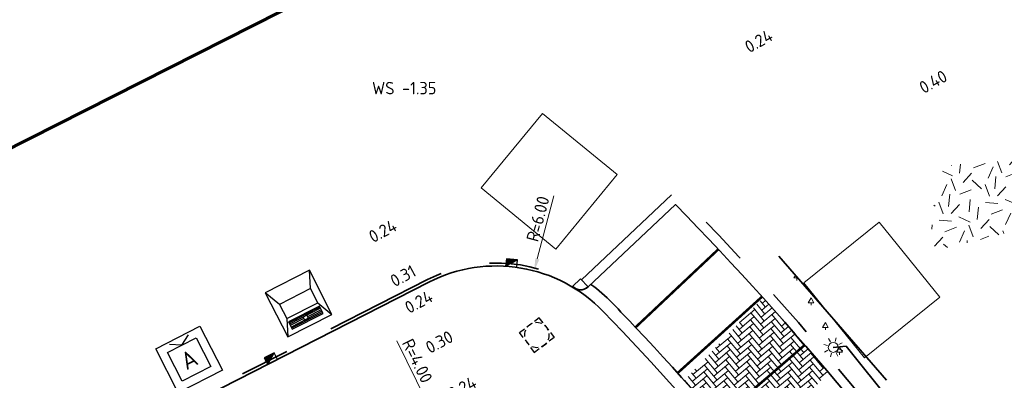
# Model space of a CAD drawing. Header units: metres. Extents: x 109063 to 109671, y 521086 to 521391.
# Tile 14 of 85: x 109131 to 109170, y 521254 to 521269. Entities that reach past the tile are written whole.
import ezdxf
from ezdxf.enums import TextEntityAlignment as Align
from ezdxf.lldxf.tags import DXFTag

# ---------------------------------------------------------------- set-up
doc = ezdxf.new("R2010")
doc.units = ezdxf.units.M
doc.header["$PDMODE"] = 2
doc.linetypes.add('NLCS-HIDDEN', pattern=[4, 2, -2])
doc.linetypes.add('VH-TROTTOIRBAND-SO', pattern=[15, 5, -2, 2, -2, 2, -2])
for name, color, linetype, lineweight in [('N-WE-GR-BEPLANTING_NATUUR_BOS-A-200', 92, 'Continuous', 18), ('N-WE-GR-GRAS-A-200', 62, 'Continuous', 18), ('N-WE-IE-MEUBILAIR_WEGMEUBILAIR_AFVALBAK-S-100', 7, 'Continuous', 25), ('N-WE-IE-MEUBILAIR_WEGMEUBILAIR_CONTAINER-S', 7, 'Continuous', 25), ('N-WE-KG-WERKGRENS_FASE 3A-G', 10, 'XX-WERKGRENS_CIRCEL', 70), ('N-WE-KL-ET_LS_OV_LICHTMAST-S', 190, 'Continuous', 25), ('N-WE-RI-HWA_KOLK_TROTTOIRKOLK-S-200', 150, 'Continuous', 25), ('N-WE-RI-PUT-S-250', 7, 'Continuous', 25), ('N-WE-VH-KANTOPSLUITING_TROTTOIRBAND_130 150_160_HOEKBLOK-S', 210, 'Continuous', 25), ('N-WE-VH-KANTOPSLUITING_TROTTOIRBAND_130X150-G', 210, 'VH-TROTTOIRBAND-SO', 35), ('N-WE-VH-KANTVERHARDING_WEG-G', 4, 'Continuous', 35), ('N-WE-VH-VERHARDING_STRAATBAKSTENEN_DIKFORMAAT_ZWART-A-200', 7, 'Continuous', 18), ('N-WE-VW-MARKERING_PARKEERVAK-G', 7, 'NLCS-HIDDEN', 35), ('X-XX-AL-M', 7, 'Continuous', 18), ('X-XX-AL-T25', 7, 'Continuous', 25)]:
    doc.layers.add(name, color=color, linetype=linetype, lineweight=lineweight)
for name, color, linetype, lineweight, true_color in [('N-WE-GR-BOOMVAK-G', 7, 'Continuous', 18, 0xcc6600), ('N-WE-OV-KABEL_AANSLUITKABEL-G', 3, 'OV-KABEL-SO', 35, 0x00ff00), ('N-WE-VH-KANTOPSLUITING_TROTTOIRBAND_400-G', 6, 'VH-TROTTOIRBAND-SO', 35, 0xff00ff)]:
    doc.layers.add(name, color=color, linetype=linetype, lineweight=lineweight, true_color=true_color)
doc.layers.add('N-WE-OG-HULPLIJN-G', color=50, linetype='Continuous', lineweight=35, plot=False)
doc.layers.get('0').freeze()
doc.styles.add('NLCS-ISO', font='NLCS-ISO.ttf')
doc.styles.add('NLCS-ISO-M200-T25', font='NLCS-ISO.ttf', dxfattribs={"height": 0.5})
doc.styles.get("Standard").update_dxf_attribs({"font": 'isocpeur.ttf'})
tags = doc.linetypes.add('OV-KABEL-SO', pattern='A,4,-1,[103,NLCS.SHX,S=0.75,R=0,X=0,Y=0],-1,4,-1.5,["0V",Standard,S=1,R=0,X=0,Y=-0.5],-3', length=14.5).pattern_tags.tags
tags[18] = DXFTag(74, 10)
doc.linetypes.add('XX-WERKGRENS_CIRCEL', pattern='A,10,-2.5,[69,NLCS.SHX,S=1,R=0,X=0,Y=0],-2.5', length=15)
doc.dimstyles.new('NLCS-M200-T25-PIJL_L2_H2', dxfattribs={"dimscale": 0.2, "dimtxt": 2.5, "dimasz": 2.5, "dimexe": 2, "dimexo": 2, "dimgap": 0.7, "dimtad": 1, "dimzin": 0, "dimdsep": 46, "dimtxsty": 'NLCS-ISO-M200-T25', "dimcen": 0, "dimdle": 2, "dimclrd": 256, "dimclre": 256, "dimclrt": 256, "dimazin": 0, "dimtfac": 1, "dimtdec": 3, "dimtofl": 0, "dimtmove": 0, "dimatfit": 3, "dimfxl": 2, "dimfxlon": 1, "dimtfillclr": 256, "dimtolj": 1, "dimtzin": 0, "dimlwd": -1, "dimlwe": -1, "dimarcsym": 0})
pattern_1 = [(40, (0, 0), (0.02465136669, 0.28176641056), [0.8, -0.4]), (310, (-0.38567, 0.45963), (0.02465136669, 0.28176641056), [0.8, -0.4])]

# ---------------------------------------------------------------- blocks, each defined once
blk = doc.blocks.new('*D191')
at = {"layer": 'Defpoints', "color": 0, "transparency": 16777216}
for p in [(109147.254, 521253.197), (109149.029, 521249.612)]:
    blk.add_point(p, dxfattribs=at)
at = {"layer": 'X-XX-AL-M', "transparency": 16777216}
blk.add_line((109145.829, 521256.074), (109147.032, 521253.645), dxfattribs=at)
blk.add_solid([(109147.106, 521253.682), (109146.957, 521253.608), (109147.254, 521253.197)], dxfattribs=at)
at = {"layer": 'X-XX-AL-M', "transparency": 16777216, "insert": (109146.662, 521255.27), "char_height": 0.5, "attachment_point": 5, "rotation": 296.3434, "style": 'NLCS-ISO-M200-T25', "bg_fill": 3, "box_fill_scale": 1.1, "bg_fill_color": 256, "bg_fill_true_color": 13158600, "bg_fill_transparency": 0}
blk.add_mtext('\\A1;R=4.00', dxfattribs=at)
blk = doc.blocks.new('*D194')
at = {"layer": 'Defpoints', "color": 0, "transparency": 16777216}
for p in [(109151.384, 521258.904), (109149.855, 521253.103)]:
    blk.add_point(p, dxfattribs=at)
at = {"layer": 'X-XX-AL-M', "transparency": 16777216}
blk.add_line((109152.184, 521261.938), (109151.512, 521259.388), dxfattribs=at)
blk.add_solid([(109151.431, 521259.409), (109151.592, 521259.367), (109151.384, 521258.904)], dxfattribs=at)
at = {"layer": 'X-XX-AL-M', "transparency": 16777216, "insert": (109151.535, 521261.007), "char_height": 0.5, "attachment_point": 5, "rotation": 75.2312, "style": 'NLCS-ISO-M200-T25', "bg_fill": 3, "box_fill_scale": 1.1, "bg_fill_color": 256, "bg_fill_true_color": 13158600, "bg_fill_transparency": 0}
blk.add_mtext('\\A1;R=6.00', dxfattribs=at)
blk = doc.blocks.new('SRI-KOLK_TROTTOIR-SO')
blk.add_hatch(color=256).paths.add_polyline_path([(1.125, 1.5), (-1.125, 1.5), (-1.125, 0)])
blk.add_line((-1.125, 0), (1.125, 1.5))
at = {"flags": 128}
blk.add_lwpolyline([(-1.125, 0), (1.125, 0), (1.125, 1.5), (-1.125, 1.5)], close=True, dxfattribs=at)
blk = doc.blocks.new('SKL-ET_OV_LICHTMAST-SO')
at = {"color": 0, "linetype": 'ByBlock', "lineweight": 18}
for points in [[(0, 2), (0, 1.25)], [(-1.25, 0), (-2, 0)], [(-1.41, 1.41), (-0.88, 0.88)], [(0.88, 0.88), (1.41, 1.41)], [(2, 0), (1.25, 0)], [(-1.41, -1.41), (-0.88, -0.88)], [(0, -1.25), (0, -2)], [(0.88, -0.88), (1.41, -1.41)]]:
    blk.add_lwpolyline(points, dxfattribs=at)
blk.add_circle((0, 0), 1, dxfattribs=at)
blk = doc.blocks.new('SRI-PUT_OPHOOGTEBRENGEN-SO')
for p, q in [((-0.5, 2), (0.5, 2)), ((-2, -0.5), (-2, 0.5)), ((2, -0.5), (2, 0.5)), ((-0.5, -2), (0.5, -2))]:
    blk.add_line(p, q)
for points in [[(-1, 2), (-2, 2), (-2, 1)], [(1, 2), (2, 2), (2, 1)], [(-1, -2), (-2, -2), (-2, -1)], [(1, -2), (2, -2), (2, -1)]]:
    blk.add_lwpolyline(points)
for start, end in [(120, 150), (75.5225, 104.4775), (30, 60), (165.5225, 194.4775), (345.5225, 14.4775), (210, 240), (300, 330), (255.5225, 284.4775)]:
    blk.add_arc((0, 0), 2, start, end)
blk = doc.blocks.new('SVH-TROTTOIRBAND HOEKBLOK_130 150X160_R450_H90UITW_VB-MM')
at = {"linetype": 'Continuous'}
for q in [(450, 450), (0, 0)]:
    blk.add_line((0, 450), q, dxfattribs=at)
for radius in [450, 430]:
    blk.add_arc((0, 450), radius, 270, 0, dxfattribs=at)
blk = doc.blocks.new('SIE-WEG_CONTAINER_AFVAL')
for p, q in [((-0.75, -0.75), (-0.75, 0.75)), ((-0.75, 0.75), (0.75, 0.75)), ((0, 0.487), (-0.325, 0.675)), ((0, 0.487), (0.325, 0.675)), ((0.75, 0.75), (0.75, -0.75)), ((-0.487, -0.487), (-0.487, 0.487)), ((-0.487, 0.487), (0.487, 0.487)), ((0.487, 0.487), (0.487, -0.487)), ((0.487, -0.487), (-0.487, -0.487)), ((0.75, -0.75), (-0.75, -0.75))]:
    blk.add_line(p, q)
at = {"style": 'NLCS-ISO'}
blk.add_text('A', height=0.525, dxfattribs=at).set_placement((0, 0), align=Align.MIDDLE_CENTER)
blk = doc.blocks.new('SIE-WEG_AFVALBAK_02-SO')
at = {"flags": 128}
for points in [[(2, 2), (-2, 2), (-2, -2), (2, -2)], [(1.401, 0.646), (-1.401, 0.646), (-1.401, -0.646), (1.401, -0.646)], [(1.401, -0.94), (-1.401, -0.94), (-1.401, -1.608), (1.401, -1.608)], [(0.169, -1.141), (-0.169, -1.141), (-0.169, -1.408), (0.169, -1.408)]]:
    blk.add_lwpolyline(points, close=True, dxfattribs=at)
for points in [[(-1.401, 0.646), (-2, 2)], [(1.401, 0.646), (2, 2)], [(-1.401, -0.646), (-2, -2)], [(1.401, -0.646), (2, -2)], [(1.401, -1.041), (-1.401, -1.041)], [(1.401, -1.141), (-1.401, -1.141)], [(-0.169, -1.274), (-1.401, -1.274)], [(1.401, -1.408), (-1.401, -1.408)], [(1.401, -1.508), (-1.401, -1.508)], [(1.401, -1.274), (0.169, -1.274)]]:
    blk.add_lwpolyline(points, dxfattribs=at)

msp = doc.modelspace()

# ---------------------------------------------------------------- hatches: boundary and pattern name
at = {"layer": 'N-WE-GR-BEPLANTING_NATUUR_BOS-A-200'}
h = msp.add_hatch(dxfattribs=at)
h.set_pattern_fill('AGR-BOS-SO', color=256, scale=0.2, pattern_type=2)
h.set_pattern_definition([(0, (109286.0104, 521173.618), (0.57735, 1), [0.23094, -0.92376]), (240, (109286.1259, 521173.818), (0.5773504, -1), [0.23094, -0.92376]), (300, (109286.1259, 521173.818), (1.1547004, 2e-07), [0.23094, -0.92376]), (270, (109286.1259, 521173.61804), (0.57735, -1), [0.1, -1.9])])
h.paths.add_polyline_path([(109164.378, 521255.917), (109161.729, 521258.968), (109161.048, 521258.254), (109161.072, 521258.251), (109163.718, 521255.228)])
at = {"layer": 'N-WE-GR-GRAS-A-200', "transparency": 33554687}
h = msp.add_hatch(dxfattribs=at)
h.set_pattern_fill('AGR-GRAS_02', color=256, scale=0.2, angle=20.835, pattern_type=2)
h.set_pattern_definition([(20.83497584, (0, 0), (1.15786235, 2.580572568), [0.5, -1.5]), (20.83497584, (0.6013, 1.5128), (1.15786235, 2.580572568), [0.5, -1.5]), (110.83497584, (-0.062, 0.7254), (-2.580572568, 1.15786235), [0.5, -1.5]), (110.83497584, (0.4367, 1.6641), (-2.580572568, 1.15786235), [0.5, -1.5]), (65.83497584, (-0.1241, 1.4507), (-0.711355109, 1.869217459), [0.5, -2.328427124]), (155.83497584, (1.028, 0.3912), (-1.869217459, -0.711355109), [0.5, -2.328427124]), (47.40002704, (0.2539, 0.7386), (1.8692174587, 0.7113551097), [0.5, -3.972135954]), (47.40002704, (0.7394, 1.9933), (1.8692174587, 0.7113551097), [0.5, -3.972135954]), (84.26992466, (1.30845, 0.49795), (-0.7113551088, 1.869217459), [0.5, -3.972135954]), (84.26992466, (0.1472, 1.019), (-0.7113551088, 1.869217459), [0.5, -3.972135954]), (84.26992466, (0.9793, 0.8007), (-0.7113551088, 1.869217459), [0.5, -3.972135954]), (137.40002704, (-0.39125, 1.0281), (-0.7113551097, 1.8692174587), [0.5, -3.972135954]), (174.26992466, (0.2671, 0.42265), (-1.869217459, -0.7113551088), [0.5, -3.972135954])])
edge = h.paths.add_edge_path()
edge.add_line((109167.977, 521263.153), (109175.715, 521263.909))
edge.add_line((109175.715, 521263.909), (109173.741, 521262.87))
edge.add_arc((109172.353, 521265.504), 2.978, 265.8811, 297.7841, ccw=False)
edge.add_arc((109172.038, 521261.138), 1.4, 85.8811, 184.6875)
edge.add_line((109170.643, 521261.023), (109170.645, 521260.487))
edge.add_line((109170.645, 521260.487), (109168.667, 521259.988))
edge.add_line((109168.667, 521259.988), (109167.486, 521259.697))
edge.add_arc((109174.721, 521260.432), 7.272, 158.0309, 185.8048, ccw=False)
at = {"layer": 'N-WE-VH-VERHARDING_STRAATBAKSTENEN_DIKFORMAAT_ZWART-A-200'}
h = msp.add_hatch(dxfattribs=at)
h.set_pattern_fill('AVH-SBS_LINGEFORMAAT_ELLEBOOG-SO', color=256, scale=2.5, angle=40, pattern_type=2)
h.set_pattern_definition(pattern_1)
h.paths.add_polyline_path([(109162.32, 521255.912, 0.005023), (109160.633, 521257.818), (109157.45, 521254.479, -0.004318), (109158.845, 521252.898)])
h = msp.add_hatch(dxfattribs=at)
h.set_pattern_fill('AVH-SBS_LINGEFORMAAT_ELLEBOOG-SO', color=256, scale=2.5, angle=40, pattern_type=2)
h.set_pattern_definition(pattern_1)
h.paths.add_polyline_path([(109163.278, 521254.795, 0.002903), (109162.32, 521255.912), (109158.845, 521252.898, -0.00391), (109160.085, 521251.446)])

# ---------------------------------------------------------------- linework, layer by layer
at = {"layer": 'N-WE-GR-BOOMVAK-G'}
msp.add_lwpolyline([(109165.324, 521260.876), (109167.772, 521257.84), (109164.737, 521255.392), (109162.288, 521258.428)], close=True, dxfattribs=at)
at = {"layer": 'N-WE-OG-HULPLIJN-G', "flags": 128}
msp.add_lwpolyline([(109161.267, 521259.5), (109165.618, 521254.489)], dxfattribs=at)
at = {"layer": 'N-WE-OV-KABEL_AANSLUITKABEL-G', "flags": 128}
msp.add_lwpolyline([(109163.471, 521255.813), (109163.989, 521255.859), (109171.379, 521246.651), (109177.919, 521236.503), (109181.537, 521229.28)], dxfattribs=at)
at = {"layer": 'N-WE-VH-KANTOPSLUITING_TROTTOIRBAND_130X150-G', "flags": 128}
msp.add_lwpolyline([(109130.931, 521248.284), (109133.22, 521251.026, -0.101245), (109134.825, 521252.306), (109147.074, 521258.554, -0.258821), (109153.008, 521258.348, -0.258821)], format="xyb", dxfattribs=at)
at = {"layer": 'N-WE-VH-KANTOPSLUITING_TROTTOIRBAND_400-G', "flags": 128}
msp.add_lwpolyline([(109153.292, 521258.547), (109157.106, 521262.139, -0.004918), (109158.843, 521260.342, -0.037574), (109170.89, 521245.553), (109167.166, 521242.942)], format="xyb", dxfattribs=at)
msp.add_lwpolyline([(109154.84, 521256.57), (109154.842, 521256.572)], dxfattribs=at)
at = {"layer": 'N-WE-VH-KANTVERHARDING_WEG-G', "flags": 128}
for points in [[(109153.566, 521258.255), (109157.095, 521261.58, -0.040939), (109170.333, 521245.652), (109166.93, 521243.265)], [(109166.567, 521243.01, 0.035998), (109155.479, 521256.623, 0.002799), (109154.536, 521257.612, 0.04388), (109153.677, 521258.36)]]:
    msp.add_lwpolyline(points, format="xyb", dxfattribs=at)
at = {"layer": 'N-WE-VH-KANTVERHARDING_WEG-G'}
msp.add_lwpolyline([(109137.971, 521240.279), (109134.989, 521237.393, 0.026606), (109127.754, 521244.29), (109133.312, 521250.949, -0.101245), (109134.879, 521252.199), (109147.128, 521258.448, -0.330211), (109154.176, 521257.265, -0.073785), (109174.896, 521228.206), (109176.603, 521224.864, 0.417968), (109177.281, 521224.649), (109216.067, 521245.085), (109216.684, 521245.41, 0.424998), (109217.887, 521249.559), (109217.365, 521250.468), (109220.465, 521252.225), (109221.135, 521251.043, 0.405322), (109225.143, 521249.867), (109232.551, 521253.77)], format="xyb", dxfattribs=at)
at = {"layer": 'N-WE-VW-MARKERING_PARKEERVAK-G', "ltscale": 0.5, "const_width": 0.1}
for points in [[(109155.479, 521256.623), (109158.827, 521259.777)], [(109157.181, 521254.778), (109160.593, 521257.862)], [(109158.845, 521252.898), (109162.32, 521255.912)]]:
    msp.add_lwpolyline(points, dxfattribs=at)

# ---------------------------------------------------------------- block references
at = {"layer": 'N-WE-IE-MEUBILAIR_WEGMEUBILAIR_AFVALBAK-S-100', "xscale": 0.5, "yscale": 0.5, "zscale": 0.1, "rotation": 27.02533779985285}
msp.add_blockref('SIE-WEG_AFVALBAK_02-SO', (109141.865, 521257.582), dxfattribs=at)
at = {"layer": 'N-WE-IE-MEUBILAIR_WEGMEUBILAIR_CONTAINER-S', "xscale": 1.335, "yscale": 1.335, "zscale": 2, "rotation": 27.02533780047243}
msp.add_blockref('SIE-WEG_CONTAINER_AFVAL', (109137.439, 521255.325), dxfattribs=at)
at = {"layer": 'N-WE-KL-ET_LS_OV_LICHTMAST-S', "xscale": 0.2, "yscale": 0.2, "zscale": 0.2, "rotation": 27.7805159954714}
msp.add_blockref('SKL-ET_OV_LICHTMAST-SO', (109163.471, 521255.813), dxfattribs=at)
at = {"layer": 'N-WE-RI-HWA_KOLK_TROTTOIRKOLK-S-200', "xscale": 0.2, "yscale": 0.2, "zscale": 0.2, "rotation": 27.02533780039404}
msp.add_blockref('SRI-KOLK_TROTTOIR-SO', (109140.816, 521255.228), dxfattribs=at)
at = {"layer": 'N-WE-VH-KANTOPSLUITING_TROTTOIRBAND_130 150_160_HOEKBLOK-S', "xscale": 0.001, "yscale": 0.001, "zscale": 0.001, "rotation": 313.3830130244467}
msp.add_blockref('SVH-TROTTOIRBAND HOEKBLOK_130 150X160_R450_H90UITW_VB-MM', (109152.931, 521258.274), dxfattribs=at)

# ---------------------------------------------------------------- texts
at = {"layer": 'X-XX-AL-T25', "char_height": 0.5, "attachment_point": 1, "style": 'NLCS-ISO-M200-T25'}
for s, insert, rotation in [('0.24', (109159.832, 521268.123, -0.184), 29.4667), ('0.40', (109166.883, 521266.478, -0.184), 29.4667), ('0.24', (109144.639, 521260.46), 28.3165), ('0.31', (109145.509, 521258.674), 28.3165), ('0.24', (109146.094, 521257.599), 28.3165)]:
    msp.add_mtext_dynamic_manual_height_columns(s, width=1.41981, gutter_width=2.5, heights=[0], dxfattribs=dict(at, insert=insert, rotation=rotation))
at = {"layer": 'X-XX-AL-T25', "insert": (109144.833, 521266.538), "char_height": 0.5, "attachment_point": 1, "style": 'NLCS-ISO-M200-T25'}
msp.add_mtext_dynamic_manual_height_columns('WS -1.35', width=3.0529, gutter_width=2.5, heights=[0], dxfattribs=at)

# ---------------------------------------------------------------- next in the draw order: dimensions: what is measured, and where the dimension line sits
at = {"layer": 'X-XX-AL-M'}
for center, mpoint, picture, middle in [((109149.855, 521253.103), (109151.384, 521258.904), '*D194', (109151.912, 521260.908)), ((109149.029, 521249.612), (109147.254, 521253.197), '*D191', (109146.313, 521255.097))]:
    dim = msp.add_radius_dim(center=center, mpoint=mpoint, dimstyle='NLCS-M200-T25-PIJL_L2_H2', override={"dimpost": 'R=<>', "dimtfill": 1}, dxfattribs=at)
    dim.commit()
    dim.dimension.update_dxf_attribs({"geometry": picture, "text_midpoint": middle, "dimtype": 164})

# ---------------------------------------------------------------- next in the draw order: linework, layer by layer
at = {"layer": 'N-WE-GR-BOOMVAK-G'}
msp.add_lwpolyline([(109151.718, 521265.269), (109154.732, 521262.794), (109152.257, 521259.78), (109149.243, 521262.255)], close=True, dxfattribs=at)
at = {"layer": 'N-WE-KG-WERKGRENS_FASE 3A-G', "flags": 128}
msp.add_lwpolyline([(109325.985, 521089.891), (109318.976, 521087.098), (109317.759, 521090.31), (109323.357, 521094.593), (109238.454, 521245.385), (109219.993, 521235.574), (109205.062, 521230.405), (109136.282, 521195.493), (109151.524, 521165.711), (109133.203, 521154.372), (109118.97, 521166.626), (109096.884, 521210.772), (109081.12, 521240.821), (109089.41, 521256.905), (109098.836, 521261.004), (109101.047, 521258.31, 0.28099), (109115.146, 521256.234), (109161.484, 521279.683), (109182.49, 521274.188), (109197.384, 521282.23), (109207.411, 521265.019), (109222.743, 521273.13), (109202.684, 521306.819), (109330.854, 521375.957), (109334.104, 521366.956), (109359.352, 521304.007), (109395.916, 521316.767), (109395.014, 521304.654), (109407.223, 521303.045), (109419.647, 521302.279), (109418.208, 521287.556), (109409.708, 521288.408), (109419.013, 521237.753), (109418.562, 521234.864), (109426.445, 521234.185), (109428.101, 521222.066), (109421.278, 521222.223), (109442.345, 521149.248), (109444.21, 521130.53), (109415.056, 521118.995), (109417.942, 521109.017), (109389.8, 521098.734), (109393.219, 521089.125), (109386.118, 521086.75), (109367.934, 521091.648), (109364.106, 521102.437)], format="xyb", close=True, dxfattribs=at)

# ---------------------------------------------------------------- next in the draw order: block references
at = {"layer": 'N-WE-RI-HWA_KOLK_TROTTOIRKOLK-S-200', "xscale": 0.2, "yscale": 0.2, "zscale": 0.2, "rotation": 354.263719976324}
msp.add_blockref('SRI-KOLK_TROTTOIR-SO', (109150.454, 521259.073), dxfattribs=at)
at = {"layer": 'N-WE-RI-PUT-S-250', "xscale": 0.25, "yscale": 0.25, "zscale": 0.25, "rotation": 306.7449043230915}
msp.add_blockref('SRI-PUT_OPHOOGTEBRENGEN-SO', (109151.491, 521256.313), dxfattribs=at)

# ---------------------------------------------------------------- next in the draw order: texts
at = {"layer": 'X-XX-AL-T25', "char_height": 0.5, "attachment_point": 1, "rotation": 28.3165, "style": 'NLCS-ISO-M200-T25'}
for s, insert in [('0.30', (109146.935, 521255.984)), ('0.24', (109147.86, 521254.127))]:
    msp.add_mtext_dynamic_manual_height_columns(s, width=1.41981, gutter_width=2.5, heights=[0], dxfattribs=dict(at, insert=insert))

doc.saveas('drawing.dxf')
